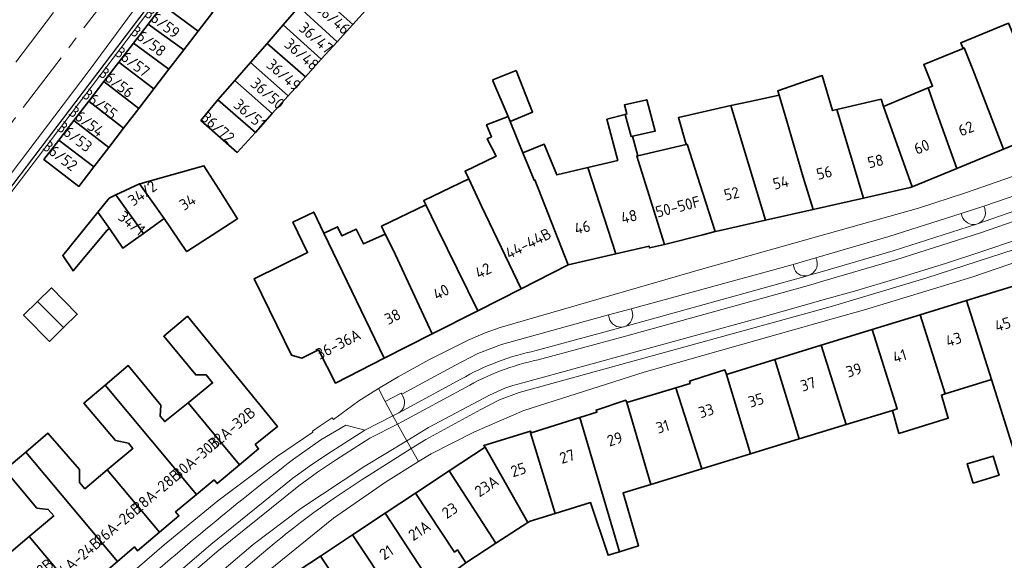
# Model space of a CAD drawing. Extents: x 150256 to 156914, y 461459 to 469481.
# Tile 228 of 256: x 154918 to 155036, y 463549 to 463614. Entities that reach past the tile are written whole.
import ezdxf
from ezdxf.enums import TextEntityAlignment as Align

# ---------------------------------------------------------------- set-up
doc = ezdxf.new("R2010")
doc.units = 0
doc.header["$LTSCALE"] = 0.75
doc.linetypes.add('AM-AS', pattern=[16, 10, -2, 2, -2])
for name, color, linetype, lineweight in [('B-RO-AM-AS_SPOOR-G', 251, 'AM-AS', 18), ('B-RO-GR-BEPLANTING_CULTUUR_VASTE PLANTENVAK-GV', 251, 'CONTINUOUS', 18), ('B-RO-GR-GROENVOORZIENING-GV', 251, 'CONTINUOUS', 18), ('B-RO-IE-TERREINAFSCHEIDING_KUNSTMATIG_MUUR-G', 251, 'IE-TERREINAFSCHEIDING-KUNSTMATIG-DICHT', 18), ('B-RO-KW-KUNSTWERK_GELUIDSWERING_SCHERM-G', 251, 'CONTINUOUS', 18), ('B-RO-OG-BEBOUWING-GV', 6, 'CONTINUOUS', 35), ('B-RO-OG-BEBOUWING-T18', 1, 'CONTINUOUS', 18), ('B-RO-VH-VERHARDING_BETONSTRAATSTEEN-GV', 251, 'CONTINUOUS', 18), ('B-RO-VH-VERHARDING_HALFVERHARDING-GV', 251, 'CONTINUOUS', 18), ('B-RO-VH-VERHARDING_TEGEL-GV', 251, 'CONTINUOUS', 18)]:
    doc.layers.add(name, color=color, linetype=linetype, lineweight=lineweight)
doc.styles.add('NLCS-ISO-M200-T18', font='NLCS-ISO.ttf', dxfattribs={"height": 360})
doc.linetypes.add('IE-TERREINAFSCHEIDING-KUNSTMATIG-DICHT', pattern='A,8,-1,[82,NLCS.SHX,S=0.75,R=90,X=0,Y=0],-1', length=10)

msp = doc.modelspace()

# ---------------------------------------------------------------- linework, layer by layer
at = {"layer": 'B-RO-AM-AS_SPOOR-G'}
for points in [[(154859.313, 463532.443), (154994.262, 463709.242)], [(154889.328, 463565.161), (154997.559, 463706.894)]]:
    msp.add_lwpolyline(points, dxfattribs=at)
at = {"layer": 'B-RO-GR-BEPLANTING_CULTUUR_VASTE PLANTENVAK-GV'}
for points in [[(155033.806, 463591.188), (155033.704, 463591.487), (155030.992, 463590.59)], [(155030.992, 463590.59), (155031.074, 463590.306)], [(155032.825, 463589.317), (155032.929, 463589.346)], [(155013.653, 463584.954), (155013.554, 463585.271), (155010.848, 463584.474), (155010.897, 463584.194)], [(155012.529, 463583.126), (155012.631, 463583.154), (155012.719, 463583.18), (155012.742, 463583.187)], [(154991.514, 463578.872), (154991.406, 463579.171), (154988.683, 463578.428)], [(154988.683, 463578.428), (154988.743, 463578.065)], [(154990.464, 463576.996), (154990.566, 463577.021), (154990.646, 463577.051)], [(154963.996, 463568.676), (154963.881, 463568.928), (154963.802, 463569.036), (154961.897, 463568.04), (154962.821, 463566.335), (154963.44, 463566.65), (154963.507, 463566.686)]]:
    msp.add_lwpolyline(points, dxfattribs=at)
for points in [[(155032.929, 463589.346, 0.4152617), (155033.806, 463591.188)], [(155031.074, 463590.306, 0.3978921), (155032.825, 463589.317)], [(155012.742, 463583.187, 0.4011219), (155013.653, 463584.954)], [(155010.897, 463584.194, 0.4089918), (155012.529, 463583.126)], [(154988.743, 463578.065, 0.4036528), (154990.464, 463576.996)], [(154990.646, 463577.051, 0.3953453), (154991.514, 463578.872)], [(154963.507, 463566.686, 0.4265606), (154963.996, 463568.676)]]:
    msp.add_lwpolyline(points, format="xyb", dxfattribs=at)
at = {"layer": 'B-RO-GR-GROENVOORZIENING-GV'}
for points in [[(154885.482, 463552.314), (154934.228, 463616.482)], [(154932.246, 463615.705), (154926.494, 463607.902), (154914.752, 463592.447)]]:
    msp.add_lwpolyline(points, dxfattribs=at)
at = {"layer": 'B-RO-IE-TERREINAFSCHEIDING_KUNSTMATIG_MUUR-G'}
for points in [[(155000, 463703.09), (154995.31, 463697.21), (154986.018, 463685.15), (154976.93, 463672.85), (154964.58, 463656.388), (154951.177, 463638.368), (154935.065, 463616.914), (154920.163, 463597.281), (154885.744, 463552.134)], [(154936.472, 463619.453), (154934.746, 463617.155), (154919.845, 463597.523), (154914.42, 463590.407)]]:
    msp.add_lwpolyline(points, dxfattribs=at)
at = {"layer": 'B-RO-KW-KUNSTWERK_GELUIDSWERING_SCHERM-G'}
msp.add_lwpolyline([(154847.248, 463500.688), (154846.7, 463501.127), (154860.299, 463519.025), (154875.143, 463538.509), (154885.482, 463552.314), (154934.228, 463616.482), (154950.799, 463638.423), (154968.964, 463662.778), (154976.497, 463673.203), (154985.779, 463685.288), (154992.889, 463694.212), (155014.437, 463722.306)], dxfattribs=at)
at = {"layer": 'B-RO-OG-BEBOUWING-GV'}
for points in [[(154953.341, 463617.463), (154957.994, 463613.261), (154959.873, 463615.342), (154955.363, 463619.594), (154954.338, 463618.609)], [(154936.98, 463617.908), (154935.192, 463615.583), (154939.439, 463612.448), (154941.205, 463614.744)], [(154951.514, 463615.363), (154956.115, 463611.18), (154957.994, 463613.261), (154953.341, 463617.463)], [(154933.448, 463613.316), (154937.721, 463610.214), (154939.439, 463612.448), (154935.192, 463615.583)], [(154949.649, 463613.22), (154954.226, 463609.088), (154956.115, 463611.18), (154951.514, 463615.363)], [(154937.721, 463610.214), (154933.448, 463613.316), (154931.693, 463611.034), (154935.929, 463607.885)], [(155036.061, 463598.303), (155041.788, 463600.657), (155037.959, 463610.162), (155038.006, 463610.182), (155036.67, 463613.421), (155030.943, 463611.059), (155031.215, 463610.4), (155031.325, 463610.446), (155032.389, 463607.865)], [(154954.226, 463609.088), (154949.649, 463613.22), (154947.716, 463610.998), (154952.336, 463606.995)], [(154935.929, 463607.885), (154931.693, 463611.034), (154929.945, 463608.761), (154934.128, 463605.543)], [(154950.265, 463604.701), (154952.336, 463606.995), (154947.716, 463610.998), (154945.711, 463608.695)], [(155027.033, 463605.656), (155028.069, 463602.672), (155030.467, 463596.004), (155036.061, 463598.303), (155032.389, 463607.865), (155031.325, 463610.446), (155031.215, 463610.4), (155026.487, 463608.451), (155027.552, 463605.87)], [(154934.128, 463605.543), (154929.945, 463608.761), (154928.146, 463606.422), (154932.329, 463603.205)], [(154945.711, 463608.695), (154943.843, 463606.548), (154948.338, 463602.568), (154950.265, 463604.701)], [(154976.627, 463602.236), (154976.881, 463601.64), (154979.578, 463602.755), (154977.599, 463607.732), (154974.781, 463606.634), (154974.835, 463606.522), (154974.805, 463606.51)], [(154926.323, 463604.052), (154930.506, 463600.834), (154932.329, 463603.205), (154928.146, 463606.422)], [(154943.843, 463606.548), (154941.819, 463604.222), (154946.309, 463600.321), (154948.338, 463602.568)], [(155019.283, 463592.448), (155016.076, 463603.059), (155015.554, 463602.938), (155014.314, 463607.136), (155012.299, 463606.447), (155008.979, 463605.311), (155009.138, 463604.773), (155010.057, 463601.665), (155012.048, 463594.935), (155013.219, 463591.083)], [(155030.467, 463596.004), (155028.069, 463602.672), (155027.033, 463605.656), (155021.67, 463603.444), (155025.099, 463593.797)], [(154928.732, 463598.528), (154930.506, 463600.834), (154926.323, 463604.052), (154924.549, 463601.746)], [(154946.309, 463600.321), (154941.819, 463604.222), (154939.771, 463601.767), (154944.149, 463597.929)], [(154990.667, 463602.472), (154991.408, 463599.809), (154991.559, 463599.852), (154994.289, 463600.473), (154993.263, 463604.23), (154990.587, 463603.609), (154990.884, 463602.528)], [(155003.368, 463603.554), (155007.522, 463589.802), (155013.219, 463591.083), (155012.048, 463594.935), (155010.057, 463601.665), (155009.138, 463604.773), (155005.475, 463604.005)], [(155025.099, 463593.797), (155021.67, 463603.444), (155021.379, 463604.288), (155016.076, 463603.059), (155019.283, 463592.448), (155024.877, 463593.706)], [(155007.522, 463589.802), (155003.368, 463603.554), (154997.057, 463602.094), (154997.983, 463598.864), (154998.112, 463598.894), (155000, 463593.022), (155001.478, 463588.425), (155002.056, 463588.572)], [(154922.751, 463599.407), (154926.934, 463596.19), (154928.732, 463598.528), (154924.549, 463601.746)], [(154976.627, 463602.236), (154974.06, 463601.243), (154974.628, 463599.804), (154974.118, 463599.549), (154975.198, 463597.468), (154971.468, 463595.658), (154971.901, 463594.766), (154973.442, 463591.468), (154978.183, 463581.568), (154983.839, 463584.441), (154979.852, 463594.631), (154979.82, 463594.624), (154979.74, 463594.585), (154978.41, 463597.866), (154976.881, 463601.64)], [(154991.559, 463599.852), (154991.408, 463599.809), (154990.667, 463602.472), (154988.479, 463601.906), (154989.783, 463596.95), (154986.184, 463596.11), (154989.563, 463585.76), (154993.55, 463586.678), (154993.578, 463586.47), (154995.392, 463586.88), (154992.055, 463597.48), (154992.19, 463597.512)], [(154926.934, 463596.19), (154922.751, 463599.407), (154920.952, 463597.069), (154925.136, 463593.852)], [(154979.852, 463594.631), (154983.839, 463584.441), (154989.563, 463585.76), (154986.184, 463596.11), (154982.459, 463595.24), (154980.973, 463598.905), (154978.41, 463597.866), (154979.74, 463594.585), (154979.82, 463594.624)], [(155001.478, 463588.425), (155000, 463593.022), (154998.112, 463598.894), (154997.983, 463598.864), (154992.19, 463597.512), (154992.055, 463597.48), (154995.392, 463586.88), (154995.549, 463586.916), (155000, 463588.048)], [(154932.398, 463594.146), (154935.377, 463589.976), (154938.062, 463586.034), (154938.221, 463586.136), (154941.125, 463587.997), (154944.095, 463589.9), (154944.181, 463589.961), (154941.924, 463593.512), (154940.142, 463596.316), (154932.438, 463594.165)], [(154968.105, 463588.827), (154973.005, 463578.938), (154978.183, 463581.568), (154973.442, 463591.468), (154971.901, 463594.766), (154966.522, 463592.145), (154966.77, 463591.625)], [(154929.593, 463592.831), (154932.898, 463588.205), (154935.377, 463589.976), (154932.398, 463594.146)], [(154932.898, 463588.205), (154929.593, 463592.831), (154928.786, 463592.452), (154927.404, 463590.74), (154928.795, 463588.793), (154930.419, 463586.434)], [(154973.005, 463578.938), (154968.105, 463588.827), (154966.77, 463591.625), (154961.462, 463589.069), (154961.898, 463588.13), (154962.845, 463586.224), (154967.539, 463576.162)], [(154928.795, 463588.793), (154927.404, 463590.74), (154923.214, 463585.551), (154924.453, 463583.7), (154928.526, 463588.586)], [(154961.762, 463573.227), (154954.539, 463588.22), (154953.312, 463590.767), (154950.825, 463589.559), (154952.581, 463585.91), (154946.154, 463582.753), (154946.195, 463582.687), (154950.637, 463573.618), (154951.884, 463573.254), (154953.883, 463574.225), (154955.914, 463570.257)], [(154954.539, 463588.22), (154961.762, 463573.227), (154967.539, 463576.162), (154962.845, 463586.224), (154961.898, 463588.13), (154959.279, 463586.958), (154958.396, 463588.718), (154956.666, 463587.924), (154956.167, 463588.998), (154955.182, 463588.527)], [(154920.183, 463580.053), (154923.298, 463576.907), (154924.938, 463578.516), (154921.836, 463581.676)], [(155041.209, 463569.943), (155037.513, 463581.963), (155031.627, 463580.152), (155034.609, 463570.697), (155037.255, 463562.306), (155037.986, 463559.987), (155039.957, 463560.589), (155039.22, 463562.925), (155037.776, 463567.502), (155041.59, 463568.704)], [(154920.183, 463580.053), (154918.511, 463578.412), (154918.707, 463578.213), (154921.612, 463575.252), (154923.298, 463576.907)], [(155029.069, 463568.963), (155034.609, 463570.697), (155031.627, 463580.152), (155026.082, 463578.447)], [(154938.238, 463567.894), (154944.407, 463560.433), (154946.707, 463562.365), (154946.293, 463562.873), (154948.953, 463565.03), (154938.168, 463578.269), (154935.328, 463575.875), (154939.17, 463571.242), (154940.419, 463571.235), (154941.188, 463570.279)], [(155029.069, 463568.963), (155026.082, 463578.447), (155020.32, 463576.675), (155023.294, 463567.152), (155022.734, 463566.98), (155023.524, 463564.213), (155029.442, 463566.037), (155028.604, 463568.817)], [(155014.197, 463574.792), (155017.203, 463565.284), (155022.734, 463566.98), (155023.294, 463567.152), (155020.32, 463576.675)], [(155017.203, 463565.284), (155014.197, 463574.792), (155008.622, 463573.077), (155011.543, 463563.549)], [(154928.293, 463570.011), (154939.253, 463556.898), (154941.361, 463558.646), (154941.745, 463558.197), (154944.407, 463560.433), (154938.238, 463567.894), (154935.45, 463565.64), (154934.888, 463566.298), (154934.955, 463567.606), (154931.054, 463572.358)], [(155002.84, 463571.299), (155005.716, 463561.762), (155011.543, 463563.549), (155008.622, 463573.077)], [(155005.716, 463561.762), (155002.84, 463571.299), (155002.636, 463571.837), (155000, 463571.003), (154998.398, 463570.497), (154998.456, 463570.199), (154996.753, 463569.688), (154999.854, 463559.966), (155000, 463560.01)], [(154928.293, 463570.011), (154925.734, 463567.836), (154929.547, 463563.352), (154931.092, 463563.046), (154931.624, 463562.419), (154928.553, 463559.838), (154934.821, 463552.362), (154937.142, 463554.326), (154936.728, 463554.804), (154939.253, 463556.898)], [(154999.854, 463559.966), (154996.753, 463569.688), (154990.865, 463567.923), (154993.755, 463558.111)], [(154993.755, 463558.111), (154990.865, 463567.923), (154990.74, 463568.189), (154987.193, 463567.019), (154987.281, 463566.751), (154985.254, 463566.121), (154989.984, 463550.032), (154992.294, 463550.745), (154990.422, 463557.097)], [(154985.254, 463566.121), (154979.383, 463564.295), (154979.307, 463564.272), (154982.262, 463554.616), (154986.535, 463555.916), (154988.618, 463549.61), (154989.984, 463550.032)], [(154934.821, 463552.362), (154928.553, 463559.838), (154925.855, 463557.572), (154925.205, 463558.349), (154925.214, 463559.896), (154921.43, 463564.23), (154918.767, 463561.978), (154929.775, 463548.861), (154931.796, 463550.607), (154932.18, 463550.129)], [(154973.862, 463562.566), (154978.987, 463553.526), (154979.263, 463553.704), (154982.262, 463554.616), (154979.307, 463564.272), (154979.383, 463564.295), (154979.325, 463564.504), (154973.701, 463562.753)], [(154978.987, 463553.526), (154973.862, 463562.566), (154969.544, 463559.711), (154975.179, 463551.063)], [(154929.775, 463548.861), (154918.767, 463561.978), (154916.259, 463559.856), (154920.101, 463555.253), (154921.468, 463555.097), (154922.118, 463554.32), (154919.195, 463551.845), (154925.442, 463544.37), (154927.697, 463546.286), (154927.312, 463546.734)], [(155032.414, 463558.255), (155035.522, 463559.227), (155035.468, 463559.425), (155034.82, 463561.498), (155031.684, 463560.579), (155032.338, 463558.494)], [(154965.542, 463557.065), (154970.215, 463549.988), (154970.578, 463550.239), (154971.547, 463548.714), (154975.179, 463551.063), (154969.544, 463559.711)], [(154961.867, 463554.636), (154966.575, 463547.482), (154966.659, 463547.537), (154967.748, 463545.915), (154971.547, 463548.714), (154970.578, 463550.239), (154970.215, 463549.988), (154965.542, 463557.065)], [(154925.442, 463544.37), (154919.195, 463551.845), (154916.499, 463549.561), (154915.878, 463550.249), (154916.034, 463551.527), (154912.074, 463556.25), (154909.174, 463553.797), (154910.986, 463551.621), (154913.43, 463548.686), (154919.842, 463540.856), (154920.03, 463540.566), (154922.44, 463542.626), (154922.794, 463542.119)], [(154966.659, 463547.537), (154966.575, 463547.482), (154961.867, 463554.636), (154957.977, 463552.064), (154962.713, 463544.883), (154962.875, 463544.997), (154964.145, 463543.051), (154967.929, 463545.645), (154967.748, 463545.915)], [(154954.12, 463549.513), (154958.953, 463542.222), (154959.064, 463542.295), (154962.713, 463544.883), (154957.977, 463552.064)], [(154959.064, 463542.295), (154958.953, 463542.222), (154954.12, 463549.513), (154950.268, 463546.967), (154953.769, 463541.67), (154953.901, 463541.783), (154956.387, 463537.917), (154960.252, 463540.511)]]:
    msp.add_lwpolyline(points, close=True, dxfattribs=at)
at = {"layer": 'B-RO-VH-VERHARDING_BETONSTRAATSTEEN-GV'}
for points in [[(155050.941, 463597.47), (155050.834, 463597.716), (155042.334, 463594.421), (155033.704, 463591.487)], [(155052.878, 463596.6), (155042.959, 463592.822), (155032.929, 463589.346), (155032.825, 463589.317), (155022.818, 463586.125), (155014.077, 463583.575), (155012.742, 463583.187), (155012.719, 463583.18), (155012.631, 463583.154), (155012.529, 463583.126), (154990.646, 463577.051), (154990.566, 463577.021), (154990.464, 463576.996), (154979.992, 463574.143)], [(155032.929, 463589.346), (155042.959, 463592.822), (155052.878, 463596.6)], [(154980.22, 463573.026), (154990.866, 463575.921), (155012.937, 463582.055), (155014.388, 463582.478), (155023.15, 463585.035), (155033.288, 463588.264), (155043.35, 463591.75)], [(155033.704, 463591.487), (155033.806, 463591.188)], [(155031.074, 463590.306), (155030.992, 463590.59), (155022.306, 463587.824), (155013.554, 463585.271), (155013.653, 463584.954)], [(155012.742, 463583.187), (155014.077, 463583.575), (155022.818, 463586.125), (155032.825, 463589.317)], [(155010.848, 463584.474), (154991.406, 463579.171), (154991.514, 463578.872)], [(155010.897, 463584.194), (155010.848, 463584.474)], [(154990.646, 463577.051), (155012.529, 463583.126)], [(154988.743, 463578.065), (154988.683, 463578.428), (154978.703, 463575.667), (154975.828, 463574.863), (154973.01, 463573.785), (154970.32, 463572.418), (154963.881, 463568.928), (154963.996, 463568.676)], [(154979.992, 463574.143), (154990.464, 463576.996)], [(154970.973, 463570.725), (154963.507, 463566.686), (154963.44, 463566.65), (154962.821, 463566.335), (154963.375, 463565.339), (154963.957, 463565.634), (154971.516, 463569.722)], [(154963.507, 463566.686), (154970.973, 463570.725)], [(154931.37, 463542.646), (154940.971, 463550.887), (154950.816, 463558.835), (154953.097, 463560.505), (154955.464, 463562.049), (154959.446, 463564.619), (154957.174, 463565.203), (154954.17, 463563.443), (154950.887, 463561.129)]]:
    msp.add_lwpolyline(points, dxfattribs=at)
for points in [[(155033.806, 463591.188, -0.4152617), (155032.929, 463589.346)], [(155032.825, 463589.317, -0.3978921), (155031.074, 463590.306)], [(155013.653, 463584.954, -0.4011219), (155012.742, 463583.187)], [(155012.529, 463583.126, -0.4089918), (155010.897, 463584.194)], [(154990.464, 463576.996, -0.4036528), (154988.743, 463578.065)], [(154991.514, 463578.872, -0.3953453), (154990.646, 463577.051)], [(154979.992, 463574.143, 0.0811469), (154970.973, 463570.725)], [(154970.973, 463570.725, -0.0811469), (154979.992, 463574.143)], [(154971.516, 463569.722, -0.0815903), (154980.22, 463573.026)], [(154963.996, 463568.676, -0.4265606), (154963.507, 463566.686)], [(154950.887, 463561.129, 0.0167419), (154931.288, 463544.951)]]:
    msp.add_lwpolyline(points, format="xyb", dxfattribs=at)
msp.add_lwpolyline([(154918.602, 463531.308), (154919.287, 463530.534), (154932.122, 463541.788), (154941.698, 463550.009), (154951.519, 463557.936), (154953.748, 463559.568), (154956.062, 463561.078), (154960.064, 463563.66), (154963.375, 463565.339), (154962.821, 463566.335), (154959.446, 463564.619), (154955.464, 463562.049), (154953.097, 463560.505), (154950.816, 463558.835), (154940.971, 463550.887), (154931.37, 463542.646), (154931.313, 463542.595), (154918.599, 463531.448)], close=True, dxfattribs=at)
at = {"layer": 'B-RO-VH-VERHARDING_HALFVERHARDING-GV'}
msp.add_lwpolyline([(154914.752, 463592.447), (154926.494, 463607.902), (154932.246, 463615.705)], dxfattribs=at)
at = {"layer": 'B-RO-VH-VERHARDING_TEGEL-GV'}
for points in [[(155118.78, 463630.05), (155122.408, 463632.833), (155122.877, 463633.193), (155120.81, 463636.005), (155120.352, 463635.668), (155115.203, 463631.874), (155111.182, 463628.934), (155104.217, 463624.059), (155098.048, 463619.786), (155075.064, 463604.535), (155074.498, 463604.259), (155074.156, 463604.15), (155063.39, 463599.656), (155053.3, 463595.54), (155043.35, 463591.75), (155033.288, 463588.264), (155023.15, 463585.035), (155014.388, 463582.478), (155012.937, 463582.055), (154990.866, 463575.921), (154980.22, 463573.026)], [(154971.516, 463569.722), (154963.957, 463565.634), (154963.375, 463565.339), (154964.489, 463563.335), (154967.079, 463564.911), (154974.381, 463568.817), (154976.239, 463569.649), (154977.199, 463569.969), (154978.399, 463570.28), (155006.408, 463577.969), (155014.981, 463580.386), (155018.19, 463581.289), (155023.27, 463582.782), (155029.208, 463584.64), (155033.474, 463586.035), (155037.728, 463587.471), (155043.363, 463589.435), (155045.559, 463590.231), (155049.43, 463591.689), (155053.279, 463593.2), (155058.15, 463595.16), (155072.51, 463601.057), (155075.642, 463602.477), (155076.112, 463601.441)], [(155037.463, 463586.325), (155026.752, 463582.833), (155015.958, 463579.607), (155015.257, 463579.413), (154977.97, 463569.116), (154975.607, 463568.232), (154973.35, 463567.106), (154966.776, 463563.505), (154965.012, 463562.395), (154965.882, 463560.831), (154967.41, 463561.774), (154972.601, 463564.422), (154978.535, 463566.978), (154992.96, 463571.568), (155000, 463573.563), (155015.657, 463578.001), (155019.378, 463579.056), (155032.276, 463582.949), (155045.478, 463587.494), (155055.756, 463591.352), (155076.651, 463600.17)], [(155037.151, 463595.027), (155031.523, 463593.086), (155025.867, 463591.228), (155012.906, 463587.582), (155000, 463583.952), (154975.696, 463576.912), (154973.878, 463576.271), (154972.101, 463575.54), (154971.998, 463575.492), (154967.141, 463573.03), (154963.451, 463570.99), (154961.103, 463569.589), (154961.897, 463568.04), (154963.802, 463569.036), (154963.881, 463568.928), (154970.32, 463572.418), (154973.01, 463573.785), (154975.828, 463574.863), (154978.703, 463575.667), (154988.683, 463578.428), (154991.406, 463579.171), (155010.848, 463584.474), (155013.554, 463585.271), (155022.306, 463587.824), (155030.992, 463590.59), (155033.704, 463591.487), (155042.334, 463594.421)], [(155037.728, 463587.471), (155033.474, 463586.035), (155029.208, 463584.64), (155023.27, 463582.782), (155018.19, 463581.289), (155014.981, 463580.386), (155006.408, 463577.969), (154978.399, 463570.28), (154977.199, 463569.969), (154976.239, 463569.649), (154974.381, 463568.817), (154967.079, 463564.911), (154964.489, 463563.335), (154965.012, 463562.395), (154966.776, 463563.505), (154973.35, 463567.106), (154975.607, 463568.232), (154977.97, 463569.116), (155015.257, 463579.413), (155015.958, 463579.607), (155026.752, 463582.833), (155037.463, 463586.325)], [(154950.887, 463561.129), (154954.17, 463563.443), (154957.174, 463565.203), (154959.446, 463564.619), (154962.821, 463566.335), (154961.897, 463568.04), (154961.103, 463569.589), (154958.732, 463568.132), (154955.682, 463565.875), (154955.544, 463566.084), (154954.079, 463565.142), (154953.149, 463564.481), (154953.225, 463564.365), (154948.84, 463561.42), (154941.793, 463556.115), (154935.368, 463550.855), (154921.766, 463539.09)], [(154959.963, 463559.217), (154965.012, 463562.395), (154964.489, 463563.335), (154959.463, 463560.278), (154951.76, 463555.212), (154946.059, 463550.892), (154935.31, 463541.731), (154924.98, 463532.711), (154920.718, 463528.918), (154921.712, 463527.795), (154925.972, 463531.586), (154936.29, 463540.595), (154947.032, 463549.75)], [(154884.372, 463485.071), (154887.78, 463489.474), (154891.607, 463494.655), (154894.538, 463498.435), (154896.079, 463500.316), (154899.815, 463504.598), (154912.239, 463516.387), (154923.11, 463526.191), (154927.548, 463530.192), (154947.875, 463547.751), (154955.675, 463554.044), (154961.917, 463558.383), (154965.882, 463560.831), (154965.012, 463562.395), (154959.963, 463559.217)], [(154947.032, 463549.75), (154936.29, 463540.595), (154925.972, 463531.586), (154921.712, 463527.795), (154920.841, 463526.981), (154919.208, 463525.487), (154918.324, 463524.714), (154910.967, 463517.796), (154884.856, 463492.898), (154883.891, 463491.861), (154883.231, 463490.608)]]:
    msp.add_lwpolyline(points, dxfattribs=at)
for points in [[(154980.22, 463573.026, 0.0815903), (154971.516, 463569.722)], [(154931.288, 463544.951, -0.0167419), (154950.887, 463561.129)], [(154959.963, 463559.217, 0.0356321), (154947.032, 463549.75)], [(154947.032, 463549.75, -0.0356321), (154959.963, 463559.217)]]:
    msp.add_lwpolyline(points, format="xyb", dxfattribs=at)
msp.add_lwpolyline([(154919.287, 463530.534), (154920.718, 463528.918), (154924.98, 463532.711), (154935.31, 463541.731), (154946.059, 463550.892), (154951.76, 463555.212), (154959.463, 463560.278), (154964.489, 463563.335), (154963.375, 463565.339), (154960.064, 463563.66), (154956.062, 463561.078), (154953.748, 463559.568), (154951.519, 463557.936), (154941.698, 463550.009), (154932.122, 463541.788)], close=True, dxfattribs=at)

# ---------------------------------------------------------------- texts
at = {"layer": 'B-RO-OG-BEBOUWING-T18', "style": 'NLCS-ISO-M200-T18'}
for s, rotation, p in [('36/46', 319, (154955.626, 463613.995)), ('36/59', 322.4, (154935.164, 463613.45)), ('36/47', 319, (154953.585, 463611.649)), ('36/58', 322.4, (154933.485, 463611.268)), ('36/48', 319, (154951.874, 463609.683)), ('36/57', 322.4, (154931.575, 463608.784)), ('36/49', 318.9, (154949.726, 463607.215)), ('36/56', 322.4, (154929.665, 463606.303)), ('36/50', 319, (154947.787, 463604.987)), ('36/55', 322.4, (154927.677, 463603.717)), ('36/51', 319, (154945.65, 463602.531)), ('36/54', 322.4, (154926.076, 463601.636)), ('36/72', 318.8, (154941.82, 463600.914)), ('36/53', 322.4, (154924.659, 463599.793)), ('62', 22.3, (155031.567, 463600.781)), ('36/52', 322.4, (154922.904, 463597.511)), ('60', 22.3, (155026.251, 463598.595)), ('58', 12.6, (155020.713, 463596.87)), ('56', 12.7, (155014.562, 463595.485)), ('34/2', 35.5, (154932.766, 463593.027)), ('54', 12.6, (155009.346, 463594.312)), ('52', 12.7, (155003.445, 463592.985)), ('34', 32.4, (154938.173, 463591.957)), ('50-50F', 14.2, (154996.991, 463591.41)), ('34/1', 321.1, (154931.48, 463589.421)), ('48', 12.9, (154991.14, 463590.228)), ('46', 13, (154985.543, 463588.939)), ('44-44B', 26.9, (154979.057, 463587.012)), ('42', 26.9, (154973.634, 463583.744)), ('40', 26.9, (154968.592, 463581.183)), ('38', 26.9, (154962.771, 463578.226)), ('45', 17.1, (155035.966, 463577.302)), ('36-36A', 26.9, (154956.256, 463574.917)), ('43', 17.1, (155030.085, 463575.493)), ('41', 17.1, (155023.608, 463573.501)), ('39', 17.1, (155018.11, 463571.81)), ('37', 17.1, (155012.621, 463570.122)), ('35', 17.1, (155006.374, 463568.201)), ('32A-32B', 40, (154943.478, 463564.877)), ('33', 17.5, (155000.398, 463566.934)), ('31', 16.7, (154995.167, 463565.037)), ('30A-30B', 40, (154939.234, 463561.312)), ('29', 18.2, (154989.429, 463563.544)), ('27', 17.3, (154983.714, 463561.453)), ('25', 17.3, (154977.866, 463559.86)), ('28A-28B', 40.3, (154934.493, 463557.325)), ('23A', 33.5, (154974.05, 463557.895)), ('26A-26B', 40.2, (154929.846, 463553.394)), ('23', 33.5, (154969.63, 463554.972)), ('21A', 33.5, (154965.993, 463552.568)), ('24A-24B', 40.4, (154924.92, 463549.175)), ('21', 33.5, (154962.031, 463549.949)), ('22A-22B', 40.3, (154919.293, 463546.685))]:
    msp.add_text(s, height=1.35, rotation=rotation, dxfattribs=at).set_placement(p, align=Align.MIDDLE)

doc.saveas('drawing.dxf')
